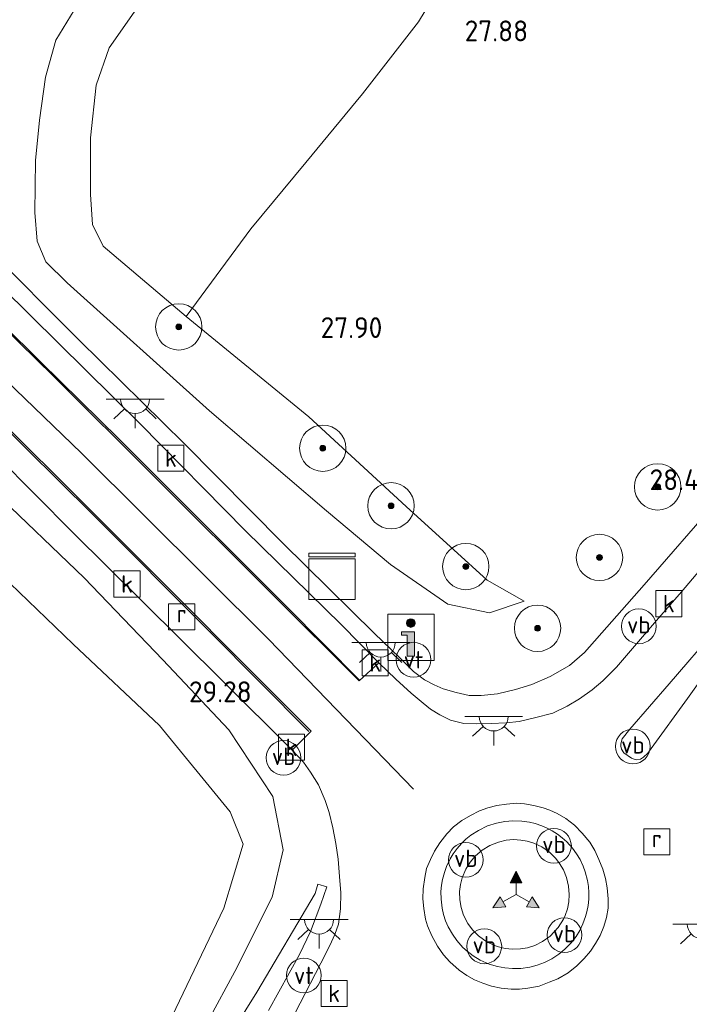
# Model space of a CAD drawing. Header units: metres. Extents: x 185049 to 189876, y 349292 to 352302.
# Tile 179 of 256: x 189521 to 189579, y 350287 to 350372. Entities that reach past the tile are written whole.
import ezdxf
from ezdxf.enums import TextEntityAlignment as Align

# ---------------------------------------------------------------- set-up
doc = ezdxf.new("R2010")
doc.units = ezdxf.units.M
for name, color, linetype, lineweight in [('B-WE-GR-BOOM-S', 90, 'Continuous', 25), ('B-WE-GR-BOUWLAND_AKKERBOUW-GV', 80, 'Continuous', 13), ('B-WE-GR-GRAS-GV', 60, 'Continuous', 13), ('B-WE-GR-PERK-GV', 90, 'Continuous', 13), ('B-WE-GW-OPHOGING_KRUIN-G', 90, 'Continuous', 18), ('B-WE-GW-TALUD_KRUIN-G', 90, 'Continuous', 18), ('B-WE-GW-TALUD_TEEN-G', 90, 'Continuous', 18), ('B-WE-IE-MEUBILAIR_WATERWEGMEUBILAIR-S', 150, 'Continuous', 25), ('B-WE-IE-MEUBILAIR_WEGMEUBILAIR-S', 7, 'Continuous', 25), ('B-WE-IE-MEUBILAIR_WEGMEUBILAIR_PARKEERMAATREGEL-G', 7, 'Continuous', 18), ('B-WE-IE-MEUBILAIR_WEGMEUBILAIR_VERKEERSBORD-S', 7, 'Continuous', 25), ('B-WE-KL-DATA-S', 90, 'Continuous', 25), ('B-WE-KL-ET_LS_OV_LICHTPUNT-S', 190, 'Continuous', 25), ('B-WE-OG-TERREIN_GROEN-GV', 7, 'Continuous', 18), ('B-WE-RI-GWA_KOLK-S', 30, 'Continuous', 25), ('B-WE-RI-GWA_RIOOLPUT-S', 30, 'Continuous', 25), ('B-WE-VH-ONVERHARD-GV', 252, 'Continuous', 18), ('B-WE-VH-VERHARDING_ASFALT-GV', 252, 'Continuous', 18), ('B-WE-VH-VERHARDING_STRAATBAKSTEEN-GV', 252, 'Continuous', 18), ('B-WE-VH-VERHARDING_TEGEL-GV', 252, 'Continuous', 18), ('X-XX-AL-HOOGTELABEL-S', 7, 'Continuous', 25)]:
    doc.layers.add(name, color=color, linetype=linetype, lineweight=lineweight)
doc.styles.add('NLCS-ISO', font='NLCS-ISO.ttf')
doc.styles.add('NLCS-ISO-ANNOTATIVE-T18', font='NLCS-ISO.ttf', dxfattribs={"height": 1.8})

# ---------------------------------------------------------------- blocks, each defined once
blk = doc.blocks.new('SAL-HOOGTELABEL-SO')
at = {"color": 0, "linetype": 'ByBlock', "lineweight": -2, "style": 'NLCS-ISO-ANNOTATIVE-T18'}
blk.add_attdef('HOOGTE', text='', height=1.8, dxfattribs=at).set_placement((2.788, 0), align=Align.RIGHT)
blk = doc.blocks.new('SGR-BOOM_01-SO')
at = {"linetype": 'ByBlock', "lineweight": 18}
h = blk.add_hatch(color=0, dxfattribs=at)
h.dxf.hatch_style = 1
edge = h.paths.add_edge_path()
edge.add_arc((0, 0), 0.25, 0, 360)
at = {"color": 0, "linetype": 'ByBlock', "lineweight": 18}
for radius in [2, 0.25]:
    blk.add_circle((0, 0), radius, dxfattribs=at)
blk = doc.blocks.new('SKL-DATA_KAST-SO')
at = {"color": 0, "linetype": 'ByBlock', "lineweight": 18}
for points in [[(-2, 2), (2, 2), (2, 1.68), (-2, 1.68)], [(-2, 1.52), (2, 1.52), (2, -2), (-2, -2)]]:
    blk.add_lwpolyline(points, close=True, dxfattribs=at)
blk = doc.blocks.new('SIE-WATER_VERKLIKKER_TRANSPORTLEIDING-SO')
at = {"color": 0, "linetype": 'ByBlock', "lineweight": 18}
blk.add_circle((0, 0), 1.5, dxfattribs=at)
at = {"color": 0, "linetype": 'ByBlock', "lineweight": 18, "style": 'NLCS-ISO'}
blk.add_text('vt', height=1.5, dxfattribs=at).set_placement((0, 0), align=Align.MIDDLE_CENTER)
blk = doc.blocks.new('SIE-WEG_VERKEERSBORD_WEGWIJZER-SO')
at = {"linetype": 'ByBlock', "lineweight": 18}
h = blk.add_hatch(color=0, dxfattribs=at)
h.dxf.hatch_style = 1
h.paths.add_polyline_path([(0.5, 1), (0, 2), (-0.5, 1)])
h = blk.add_hatch(color=0, dxfattribs=at)
h.dxf.hatch_style = 1
h.paths.add_polyline_path([(-1.384, -0.222), (-2, -1.155), (-0.884, -1.088)])
h = blk.add_hatch(color=0, dxfattribs=at)
h.dxf.hatch_style = 1
h.paths.add_polyline_path([(1.384, -0.222), (2, -1.155), (0.884, -1.088)])
at = {"color": 0, "linetype": 'ByBlock', "lineweight": 18}
for points in [[(0.5, 1), (0, 2), (-0.5, 1)], [(-1.384, -0.222), (-2, -1.155), (-0.884, -1.088)], [(1.384, -0.222), (2, -1.155), (0.884, -1.088)]]:
    blk.add_lwpolyline(points, close=True, dxfattribs=at)
for points in [[(0, 1), (0, 0)], [(-1.134, -0.655), (0, 0)], [(1.134, -0.655), (0, 0)]]:
    blk.add_lwpolyline(points, dxfattribs=at)
blk = doc.blocks.new('SIE-WEG_VERKEERSBORD_INFORMATIE-SO')
at = {"linetype": 'ByBlock', "lineweight": 18}
h = blk.add_hatch(color=0, dxfattribs=at)
h.dxf.hatch_style = 1
edge = h.paths.add_edge_path()
edge.add_arc((0, 1.247), 0.373, 0, 360)
h = blk.add_hatch(color=0, dxfattribs=at)
h.dxf.hatch_style = 1
h.paths.add_polyline_path([(0.316, 0.489), (-0.823, 0.489), (-0.823, 0.194), (-0.316, 0.194), (-0.316, -1.62), (0.316, -1.62)])
at = {"color": 0, "linetype": 'ByBlock', "lineweight": 18}
for points in [[(-2, -2), (2, -2), (2, 2), (-2, 2)], [(0.316, 0.489), (-0.823, 0.489), (-0.823, 0.194), (-0.316, 0.194), (-0.316, -1.62), (0.316, -1.62)]]:
    blk.add_lwpolyline(points, close=True, dxfattribs=at)
blk.add_circle((0, 1.247), 0.373, dxfattribs=at)
blk = doc.blocks.new('SRI-PUT_INSPECTIEPUT_RIOOLPUT-SO')
at = {"color": 0, "linetype": 'ByBlock', "lineweight": 18}
blk.add_lwpolyline([(-1.125, -1.125), (1.125, -1.125), (1.125, 1.125), (-1.125, 1.125)], close=True, dxfattribs=at)
at = {"color": 0, "linetype": 'ByBlock', "lineweight": 18, "style": 'NLCS-ISO'}
blk.add_text('r', height=1.5, dxfattribs=at).set_placement((0, 0.283), align=Align.MIDDLE_CENTER)
blk = doc.blocks.new('SRI-KOLK-SO')
at = {"color": 0, "linetype": 'ByBlock', "lineweight": 18}
blk.add_lwpolyline([(-1.125, -1.125), (1.125, -1.125), (1.125, 1.125), (-1.125, 1.125)], close=True, dxfattribs=at)
at = {"color": 0, "linetype": 'ByBlock', "lineweight": 18, "style": 'NLCS-ISO'}
blk.add_text('k', height=1.5, dxfattribs=at).set_placement((0, 0), align=Align.MIDDLE_CENTER)
blk = doc.blocks.new('SKL-ET_OV_LICHTPUNT-SO')
at = {"color": 0, "linetype": 'ByBlock', "lineweight": 18}
for points in [[(-1.25, 0), (-2.5, 0)], [(1.25, 0), (2.5, 0)], [(-0.915, -0.851), (-1.831, -1.703)], [(0, -1.25), (0, -2.5)], [(0.915, -0.851), (1.831, -1.703)]]:
    blk.add_lwpolyline(points, dxfattribs=at)
blk.add_lwpolyline([(0, 0), (1.25, 0, -1), (-1.25, 0)], format="xyb", close=True, dxfattribs=at)
blk = doc.blocks.new('SIE-WEG_PAAL_VERKEERSBORD-SO')
at = {"color": 0, "linetype": 'ByBlock', "lineweight": 18}
blk.add_circle((0, 0), 1.5, dxfattribs=at)
at = {"color": 0, "linetype": 'ByBlock', "lineweight": 18, "style": 'NLCS-ISO'}
blk.add_text('vb', height=1.5, dxfattribs=at).set_placement((0, 0.132), align=Align.MIDDLE_CENTER)

msp = doc.modelspace()

# ---------------------------------------------------------------- linework, layer by layer
at = {"layer": 'B-WE-GR-BOUWLAND_AKKERBOUW-GV'}
msp.add_polyline3d([(189508.419, 350238.261, 27.2), (189502.875, 350228.509, 27.298), (189460.9769, 350248.3953, 27.0428), (189476.7689, 350271.233, 27.0428), (189491.1624, 350291.7279, 27.0828), (189515.5998, 350326.4643, 27.4494), (189516.264, 350327.34, 27.473), (189519.802, 350324.07, 27.305), (189526, 350318.08, 27.218), (189533.459, 350311.08, 27.112), (189539.558, 350303.61, 26.941), (189540.686, 350300.819, 26.879), (189539.003, 350295.311, 26.825), (189532.313, 350281.31, 26.847), (189523.252, 350263.954, 27.029), (189513.532, 350247.257, 27.156)], close=True, dxfattribs=at)
at = {"layer": 'B-WE-GR-GRAS-GV'}
for points in [[(189526.109, 350372.795, 29.989), (189524.521, 350370.203, 30.091), (189523.616, 350367.007, 30.203), (189523.109, 350363.292, 30.335), (189522.775, 350359.819, 30.394), (189522.712, 350355.345, 30.267), (189522.913, 350352.859, 30.233), (189523.644, 350351.079, 30.328), (189525.507, 350349.263, 30.3), (189537.778, 350338.214, 29.889), (189547.877, 350329.593, 29.539), (189553.381, 350324.954, 29.179), (189558.341, 350321.541, 29.088), (189561.928, 350320.797, 28.848), (189564.935, 350321.811, 28.666), (189561.721, 350323.6, 28.491), (189554.732, 350329.975, 28.368), (189546.341, 350337.709, 28.382), (189535.765, 350346.351, 28.459), (189541.347, 350353.917, 28.055), (189546.097, 350359.641, 27.922), (189550.989, 350365.562, 27.888), (189555.812, 350371.789, 27.913), (189560.059, 350378.838, 27.893)], [(189531.28, 350372.633, 27.903), (189529.13, 350369.555, 27.913), (189527.986, 350366.314, 27.893), (189527.509, 350361.77, 28.04), (189527.517, 350356.881, 28.166), (189527.675, 350354.308, 28.264), (189528.611, 350352.441, 28.342), (189535.765, 350346.351, 28.459), (189546.341, 350337.709, 28.382), (189554.732, 350329.975, 28.368), (189561.721, 350323.6, 28.491), (189564.935, 350321.811, 28.666), (189561.928, 350320.797, 28.848), (189558.341, 350321.541, 29.088), (189553.381, 350324.954, 29.179), (189547.877, 350329.593, 29.539), (189537.778, 350338.214, 29.889), (189525.507, 350349.263, 30.3), (189523.644, 350351.079, 30.328), (189522.913, 350352.859, 30.233), (189522.712, 350355.345, 30.267), (189522.775, 350359.819, 30.394), (189523.109, 350363.292, 30.335), (189523.616, 350367.007, 30.203), (189524.521, 350370.203, 30.091), (189526.109, 350372.795, 29.989)], [(189581.643, 350330.522, 28.56), (189575.277, 350323.204, 28.746), (189570.138, 350317.368, 28.877), (189568.8522, 350316.2452, 28.698), (189567.1836, 350315.308, 28.7247), (189565.5747, 350314.6015, 28.7602), (189564.1838, 350314.1767, 28.8047), (189562.6208, 350313.7922, 28.8047), (189561.2268, 350313.6645, 28.858), (189560.1851, 350313.6672, 28.8935), (189559.0583, 350313.9087, 28.9291), (189557.9417, 350314.231, 28.938), (189557.16, 350314.5705, 28.9824), (189556.321, 350315.0195, 29.0002), (189555.3813, 350315.7341, 28.9913), (189554.2061, 350316.9132, 29.0447), (189551.9812, 350319.0415, 29.0535), (189544.1147, 350326.7994, 29.3558), (189535.5838, 350335.3907, 29.6935), (189526.535, 350344.3045, 30.0935), (189518.4712, 350352.3774, 30.3602)], [(189519.4524, 350334.2848, 30.0388), (189525.98, 350327.7176, 29.8255), (189531.9746, 350321.791, 29.5766), (189538.8809, 350314.9468, 29.301), (189544.9063, 350308.9482, 29.0788), (189545.8751, 350307.9116, 28.9899), (189546.501, 350307.0296, 28.9722), (189547.1762, 350305.9462, 28.8922), (189547.745, 350304.5926, 28.8744), (189548.111, 350303.5738, 28.7588), (189548.4079, 350302.2397, 28.7144), (189548.6884, 350300.8825, 28.661), (189548.8886, 350299.5225, 28.6166), (189548.9816, 350298.0466, 28.5544), (189549.1084, 350296.6316, 28.4744), (189549.0827, 350295.2365, 28.4566), (189548.9004, 350293.9395, 28.4122), (189548.6021, 350293.0291, 28.3855), (189548.1478, 350292.0846, 28.3677), (189547.3846, 350290.57, 28.3588), (189545.1525, 350286.2182, 28.2877)], [(189535.415, 350281.454, 28.339), (189539.956, 350289.847, 28.593), (189543.179, 350296.246, 28.684), (189544.146, 350300.338, 28.761), (189543.254, 350304.95, 28.841), (189539.451, 350310.693, 29.143), (189533.763, 350316.726, 29.343), (189526.966, 350323.816, 29.667), (189519.199, 350331.245, 29.925)], [(189542.8778, 350286.4867, 28.3924), (189545.5287, 350291.3053, 28.4902), (189546.4914, 350293.3011, 28.4724), (189547.3952, 350295.6618, 28.5258), (189547.9099, 350297.1616, 28.4902), (189547.1346, 350297.3794, 28.5791), (189546.883, 350296.584, 28.688), (189541.86, 350288.066, 28.593), (189534.545, 350276.331, 28.368)]]:
    msp.add_polyline3d(points, dxfattribs=at)
msp.add_polyline3d([(189514.716, 350248.287, 27.913), (189508.419, 350238.261, 27.2), (189513.532, 350247.257, 27.156), (189523.252, 350263.954, 27.029), (189532.313, 350281.31, 26.847), (189539.003, 350295.311, 26.825), (189540.686, 350300.819, 26.879), (189539.558, 350303.61, 26.941), (189533.459, 350311.08, 27.112), (189526, 350318.08, 27.218), (189519.802, 350324.07, 27.305), (189516.264, 350327.34, 27.473), (189519.199, 350331.245, 29.925), (189526.966, 350323.816, 29.667), (189533.763, 350316.726, 29.343), (189539.451, 350310.693, 29.143), (189543.254, 350304.95, 28.841), (189544.146, 350300.338, 28.761), (189543.179, 350296.246, 28.684), (189539.956, 350289.847, 28.593), (189535.415, 350281.454, 28.339), (189529.112, 350270.428, 28.127), (189522.373, 350259.863, 27.986)], close=True, dxfattribs=at)
at = {"layer": 'B-WE-GR-PERK-GV'}
for points in [[(189568.1987, 350301.3891, 28.7502), (189568.5957, 350301.0318, 28.7206), (189569.0833, 350300.4969, 28.6909), (189569.4544, 350299.9916, 28.6909), (189569.7495, 350299.4985, 28.6969), (189570.0187, 350298.9346, 28.6494), (189570.1971, 350298.4552, 28.6139), (189570.3957, 350297.6913, 28.608), (189570.474, 350297.18, 28.608), (189570.5108, 350296.6622, 28.602), (189570.5026, 350296.0937, 28.5902), (189570.4472, 350295.5509, 28.5783), (189570.3403, 350294.992, 28.5309), (189570.2272, 350294.5787, 28.5191), (189569.9983, 350293.9568, 28.5191), (189569.7216, 350293.3898, 28.5072), (189569.4033, 350292.8718, 28.5013), (189568.982, 350292.3211, 28.4954), (189568.4362, 350291.7568, 28.4835), (189567.9222, 350291.3341, 28.4835), (189567.3245, 350290.9424, 28.4894), (189566.6708, 350290.6129, 28.4835), (189566.035, 350290.3763, 28.4776), (189565.4091, 350290.2148, 28.4717), (189564.6505, 350290.1065, 28.4717), (189563.9201, 350290.0886, 28.4598), (189563.2498, 350290.146, 28.4717), (189562.6271, 350290.2644, 28.5072), (189561.915, 350290.4814, 28.525), (189561.144, 350290.826, 28.5131), (189560.5228, 350291.2012, 28.5309), (189560.0084, 350291.593, 28.5309), (189559.6441, 350291.9258, 28.5369), (189559.1216, 350292.5089, 28.5487), (189558.7309, 350293.0607, 28.5902), (189558.3801, 350293.6928, 28.608), (189558.1504, 350294.2297, 28.6198), (189557.9775, 350294.7609, 28.6494), (189557.8494, 350295.3173, 28.6435), (189557.756, 350296.0866, 28.6731), (189557.7511, 350296.7603, 28.6969), (189557.7996, 350297.3068, 28.7087), (189557.8829, 350297.7919, 28.7324), (189558.0408, 350298.392, 28.7739), (189558.2256, 350298.901, 28.7917), (189558.5458, 350299.5665, 28.7917), (189558.8011, 350299.9876, 28.8154), (189559.1327, 350300.4444, 28.8094), (189559.5118, 350300.8792, 28.8094), (189559.9045, 350301.2568, 28.8213), (189560.3391, 350301.6077, 28.8213), (189560.9798, 350302.0235, 28.8272), (189561.7622, 350302.3994, 28.9102), (189562.549, 350302.6557, 28.9102), (189563.267, 350302.7958, 28.9043), (189563.9461, 350302.8517, 28.9043), (189564.7376, 350302.8252, 28.8865), (189565.3991, 350302.7267, 28.8628), (189565.8648, 350302.6138, 28.8391), (189566.454, 350302.4159, 28.8154), (189566.9033, 350302.2201, 28.8035), (189567.3308, 350301.9935, 28.7798), (189567.805, 350301.6899, 28.7561)], [(189564.6033, 350291.7857, 29.007), (189563.9328, 350291.7595, 29.007), (189563.2998, 350291.8226, 29.007), (189562.6081, 350291.9932, 29.001), (189561.7248, 350292.3872, 28.9951), (189560.9831, 350292.9148, 28.9892), (189560.4683, 350293.4367, 29.0366), (189560.0617, 350293.9967, 29.0248), (189559.7017, 350294.7042, 29.0248), (189559.4847, 350295.3767, 29.0248), (189559.3753, 350296.0215, 29.0366), (189559.3597, 350296.7569, 29.0781), (189559.4322, 350297.356, 29.1136), (189559.5786, 350297.9358, 29.1314), (189559.8849, 350298.6707, 29.1433), (189560.2594, 350299.2755, 29.1551), (189560.7389, 350299.8361, 29.1551), (189561.2978, 350300.314, 29.161), (189561.9577, 350300.7166, 29.167), (189562.7042, 350301.0156, 29.167), (189563.3681, 350301.1668, 29.167), (189563.9933, 350301.2204, 29.167), (189564.6451, 350301.1879, 29.167), (189565.1868, 350301.091, 29.161), (189565.7493, 350300.9187, 29.1551), (189566.439, 350300.5938, 29.1433), (189567.1041, 350300.1324, 29.1314), (189567.6525, 350299.5973, 29.161), (189567.9825, 350299.1717, 29.1136), (189568.3074, 350298.624, 29.0781), (189568.5826, 350297.9578, 29.0603), (189568.7619, 350297.2048, 29.0425), (189568.8163, 350296.4924, 29.0307), (189568.7744, 350295.8607, 29.001), (189568.6536, 350295.2591, 28.9951), (189568.4592, 350294.6858, 28.9773), (189568.3151, 350294.3697, 28.9655), (189567.8663, 350293.6452, 29.001), (189567.1759, 350292.9067, 29.007), (189566.5174, 350292.4306, 29.007), (189565.8558, 350292.1013, 29.007), (189565.2094, 350291.8928, 29.007)], [(189563.2998, 350291.8226, 29.007), (189563.9328, 350291.7595, 29.007), (189564.6033, 350291.7857, 29.007), (189565.2094, 350291.8928, 29.007), (189565.8558, 350292.1013, 29.007), (189566.5174, 350292.4306, 29.007), (189567.1759, 350292.9067, 29.007), (189567.8663, 350293.6452, 29.001), (189568.3151, 350294.3697, 28.9655), (189568.4592, 350294.6858, 28.9773), (189568.6536, 350295.2591, 28.9951), (189568.7744, 350295.8607, 29.001), (189568.8163, 350296.4924, 29.0307), (189568.7619, 350297.2048, 29.0425), (189568.5826, 350297.9578, 29.0603), (189568.3074, 350298.624, 29.0781), (189567.9825, 350299.1717, 29.1136), (189567.6525, 350299.5973, 29.161), (189567.1041, 350300.1324, 29.1314), (189566.439, 350300.5938, 29.1433), (189565.7493, 350300.9187, 29.1551), (189565.1868, 350301.091, 29.161), (189564.6451, 350301.1879, 29.167), (189563.9933, 350301.2204, 29.167), (189563.3681, 350301.1668, 29.167), (189562.7042, 350301.0156, 29.167), (189561.9577, 350300.7166, 29.167), (189561.2978, 350300.314, 29.161), (189560.7389, 350299.8361, 29.1551), (189560.2594, 350299.2755, 29.1551), (189559.8849, 350298.6707, 29.1433), (189559.5786, 350297.9358, 29.1314), (189559.4322, 350297.356, 29.1136), (189559.3597, 350296.7569, 29.0781), (189559.3753, 350296.0215, 29.0366), (189559.4847, 350295.3767, 29.0248), (189559.7017, 350294.7042, 29.0248), (189560.0617, 350293.9967, 29.0248), (189560.4683, 350293.4367, 29.0366), (189560.9831, 350292.9148, 28.9892), (189561.7248, 350292.3872, 28.9951), (189562.6081, 350291.9932, 29.001)]]:
    msp.add_polyline3d(points, close=True, dxfattribs=at)
at = {"layer": 'B-WE-GW-OPHOGING_KRUIN-G'}
msp.add_polyline3d([(189555.372, 350305.584, 29.008), (189542.891, 350318.483, 29.434), (189526.738, 350334.581, 30.063), (189509.556, 350351.112, 30.573), (189494.115, 350364.931, 31.009)], dxfattribs=at)
at = {"layer": 'B-WE-GW-TALUD_KRUIN-G'}
for points in [[(189526.109, 350372.795, 29.989), (189524.521, 350370.203, 30.091), (189523.616, 350367.007, 30.203), (189523.109, 350363.292, 30.335), (189522.775, 350359.819, 30.394), (189522.712, 350355.345, 30.267), (189522.913, 350352.859, 30.233), (189523.644, 350351.079, 30.328), (189525.507, 350349.263, 30.3), (189537.778, 350338.214, 29.889), (189547.877, 350329.593, 29.539), (189553.381, 350324.954, 29.179), (189558.341, 350321.541, 29.088), (189561.928, 350320.797, 28.848), (189564.935, 350321.811, 28.666)], [(189508.419, 350238.261, 27.2), (189514.716, 350248.287, 27.913), (189522.373, 350259.863, 27.986), (189529.112, 350270.428, 28.127), (189535.415, 350281.454, 28.339), (189539.956, 350289.847, 28.593), (189543.179, 350296.246, 28.684), (189544.146, 350300.338, 28.761), (189543.254, 350304.95, 28.841), (189539.451, 350310.693, 29.143), (189533.763, 350316.726, 29.343), (189526.966, 350323.816, 29.667), (189519.199, 350331.245, 29.925)]]:
    msp.add_polyline3d(points, dxfattribs=at)
msp.add_polyline3d([(189563.9328, 350291.7595, 29.007), (189563.2998, 350291.8226, 29.007), (189562.6081, 350291.9932, 29.001), (189561.7248, 350292.3872, 28.9951), (189560.9831, 350292.9148, 28.9892), (189560.4683, 350293.4367, 29.0366), (189560.0617, 350293.9967, 29.0248), (189559.7017, 350294.7042, 29.0248), (189559.4847, 350295.3767, 29.0248), (189559.3753, 350296.0215, 29.0366), (189559.3597, 350296.7569, 29.0781), (189559.4322, 350297.356, 29.1136), (189559.5786, 350297.9358, 29.1314), (189559.8849, 350298.6707, 29.1433), (189560.2594, 350299.2755, 29.1551), (189560.7389, 350299.8361, 29.1551), (189561.2978, 350300.314, 29.161), (189561.9577, 350300.7166, 29.167), (189562.7042, 350301.0156, 29.167), (189563.3681, 350301.1668, 29.167), (189563.9933, 350301.2204, 29.167), (189564.6451, 350301.1879, 29.167), (189565.1868, 350301.091, 29.161), (189565.7493, 350300.9187, 29.1551), (189566.439, 350300.5938, 29.1433), (189567.1041, 350300.1324, 29.1314), (189567.6525, 350299.5973, 29.161), (189567.9825, 350299.1717, 29.1136), (189568.3074, 350298.624, 29.0781), (189568.5826, 350297.9578, 29.0603), (189568.7619, 350297.2048, 29.0425), (189568.8163, 350296.4924, 29.0307), (189568.7744, 350295.8607, 29.001), (189568.6536, 350295.2591, 28.9951), (189568.4592, 350294.6858, 28.9773), (189568.3151, 350294.3697, 28.9655), (189567.8663, 350293.6452, 29.001), (189567.1759, 350292.9067, 29.007), (189566.5174, 350292.4306, 29.007), (189565.8558, 350292.1013, 29.007), (189565.2094, 350291.8928, 29.007), (189564.6033, 350291.7857, 29.007)], close=True, dxfattribs=at)
at = {"layer": 'B-WE-GW-TALUD_TEEN-G'}
for points in [[(189564.935, 350321.811, 28.666), (189561.721, 350323.6, 28.491), (189554.732, 350329.975, 28.368), (189546.341, 350337.709, 28.382), (189535.765, 350346.351, 28.459), (189528.611, 350352.441, 28.342), (189527.675, 350354.308, 28.264), (189527.517, 350356.881, 28.166), (189527.509, 350361.77, 28.04), (189527.986, 350366.314, 27.893), (189529.13, 350369.555, 27.913), (189531.28, 350372.633, 27.903), (189534.047, 350375.193, 27.874), (189538.379, 350378.599, 27.793), (189546.785, 350384.349, 28.047), (189560.859, 350392.071, 27.829), (189568.855, 350397.458, 27.834), (189575.114, 350402.062, 27.927), (189579.157, 350405.684, 28.059)], [(189508.419, 350238.261, 27.2), (189513.532, 350247.257, 27.156), (189523.252, 350263.954, 27.029), (189532.313, 350281.31, 26.847), (189539.003, 350295.311, 26.825), (189540.686, 350300.819, 26.879), (189539.558, 350303.61, 26.941), (189533.459, 350311.08, 27.112), (189526, 350318.08, 27.218), (189519.802, 350324.07, 27.305), (189516.264, 350327.34, 27.473)]]:
    msp.add_polyline3d(points, dxfattribs=at)
at = {"layer": 'B-WE-IE-MEUBILAIR_WEGMEUBILAIR_PARKEERMAATREGEL-G'}
for points in [[(189550.7131, 350314.9818, 29.1213), (189544.4852, 350321.2785, 29.3347), (189536.5616, 350329.2035, 29.6458), (189530.0156, 350335.7502, 29.8502), (189523.1975, 350342.4392, 30.0635), (189516.5771, 350348.9914, 30.348), (189510.9724, 350354.4996, 30.5524), (189508.0467, 350357.3738, 30.6235), (189504.5569, 350360.5841, 30.6769), (189500.4759, 350364.0746, 30.828), (189498.3714, 350365.7226, 30.8635)], [(189546.3412, 350310.5525, 29.1102), (189537.8326, 350319.1274, 29.4658), (189527.5825, 350329.3788, 29.8391), (189519.2004, 350337.6761, 30.0258), (189510.485, 350346.3972, 30.2924), (189507.0236, 350349.754, 30.4791), (189501.8387, 350354.5646, 30.5769), (189497.3259, 350358.5174, 30.7458), (189494.881, 350360.5064, 30.8524)]]:
    msp.add_polyline3d(points, dxfattribs=at)
at = {"layer": 'B-WE-OG-TERREIN_GROEN-GV'}
msp.add_polyline3d([(189541.347, 350353.917, 28.055), (189535.765, 350346.351, 28.459), (189528.611, 350352.441, 28.342), (189527.675, 350354.308, 28.264), (189527.517, 350356.881, 28.166), (189527.509, 350361.77, 28.04), (189527.986, 350366.314, 27.893), (189529.13, 350369.555, 27.913), (189531.28, 350372.633, 27.903), (189534.047, 350375.193, 27.874), (189538.379, 350378.599, 27.793), (189546.785, 350384.349, 28.047), (189560.859, 350392.071, 27.829), (189568.855, 350397.458, 27.834), (189567.14, 350392.486, 27.976), (189564.086, 350386.104, 27.961), (189560.059, 350378.838, 27.893), (189555.812, 350371.789, 27.913), (189550.989, 350365.562, 27.888), (189546.097, 350359.641, 27.922)], close=True, dxfattribs=at)
at = {"layer": 'B-WE-VH-ONVERHARD-GV'}
msp.add_polyline3d([(189534.545, 350276.331, 28.368), (189541.86, 350288.066, 28.593), (189546.883, 350296.584, 28.688), (189547.1346, 350297.3794, 28.5791), (189547.9099, 350297.1616, 28.4902), (189547.3952, 350295.6618, 28.5258), (189546.4914, 350293.3011, 28.4724), (189545.5287, 350291.3053, 28.4902), (189542.8778, 350286.4867, 28.3924)], dxfattribs=at)
at = {"layer": 'B-WE-VH-VERHARDING_ASFALT-GV'}
for points in [[(189515.543, 350349.7871, 30.348), (189524.2763, 350341.234, 29.9924), (189533.1206, 350332.4299, 29.7258), (189543.1613, 350322.4317, 29.3347), (189550.7, 350314.9334, 29.0591), (189552.3856, 350316.4668, 28.9744), (189553.8466, 350315.0696, 28.921), (189555.1723, 350313.8623, 28.8588), (189556.2017, 350312.9899, 28.8499), (189556.8377, 350312.4837, 28.8855), (189557.6469, 350311.9962, 28.8499), (189558.5834, 350311.5379, 28.8499), (189559.7247, 350311.2361, 28.8588), (189560.8129, 350311.2009, 28.8766), (189562.0788, 350311.244, 28.841), (189563.3697, 350311.2915, 28.8055), (189564.5013, 350311.4107, 28.7699), (189565.8158, 350311.7177, 28.761), (189567.4134, 350312.1413, 28.7077), (189568.6495, 350312.7453, 28.6544), (189569.6967, 350313.3794, 28.6277), (189570.7814, 350314.1375, 28.601), (189571.7237, 350314.9115, 28.601), (189572.9013, 350316.0936, 28.5655), (189576.3421, 350320.1221, 28.5566), (189578.4947, 350322.6168, 28.5299), (189580.0921, 350324.4591, 28.4677)], [(189545.1525, 350286.2182, 28.2877), (189547.3846, 350290.57, 28.3588), (189548.1478, 350292.0846, 28.3677), (189548.6021, 350293.0291, 28.3855), (189548.9004, 350293.9395, 28.4122), (189549.0827, 350295.2365, 28.4566), (189549.1084, 350296.6316, 28.4744), (189548.9816, 350298.0466, 28.5544), (189548.8886, 350299.5225, 28.6166), (189548.6884, 350300.8825, 28.661), (189548.4079, 350302.2397, 28.7144), (189548.111, 350303.5738, 28.7588), (189547.745, 350304.5926, 28.8744), (189547.1762, 350305.9462, 28.8922), (189546.501, 350307.0296, 28.9722), (189545.8751, 350307.9116, 28.9899), (189544.9063, 350308.9482, 29.0788), (189546.5592, 350310.5787, 29.068), (189542.2034, 350314.9128, 29.1658), (189533.5245, 350323.6362, 29.548), (189524.7942, 350332.349, 29.8769), (189515.6052, 350341.4456, 30.1702)]]:
    msp.add_polyline3d(points, dxfattribs=at)
for points in [[(189577.4465, 350314.6516, 28.5776), (189574.0497, 350310.7494, 28.6309), (189573.3739, 350309.9149, 28.6013), (189573.2812, 350309.4972, 28.5154), (189573.2567, 350309.2968, 28.5094), (189573.3395, 350309.0206, 28.5094), (189573.5325, 350308.7167, 28.5154), (189574.1879, 350308.2386, 28.5213), (189574.4202, 350308.1559, 28.5213), (189574.6592, 350308.1125, 28.5213), (189574.9733, 350308.1751, 28.5213), (189575.2325, 350308.3287, 28.5213), (189575.5866, 350308.6875, 28.5213), (189575.8888, 350309.0913, 28.5272), (189579.0218, 350313.3996, 28.5094), (189582.7542, 350318.6385, 28.4828), (189584.2379, 350320.6808, 28.4887), (189584.382, 350321.0414, 28.5065), (189584.4014, 350321.2433, 28.5183), (189584.3158, 350321.5927, 28.5361), (189584.0595, 350321.8158, 28.5361), (189583.8291, 350321.8656, 28.542), (189583.6404, 350321.794, 28.542), (189581.5652, 350319.4416, 28.5302)], [(189562.9429, 350288.3977, 28.3788), (189563.7935, 350288.3127, 28.3788), (189564.5229, 350288.3147, 28.3709), (189565.2575, 350288.401, 28.363), (189566.2279, 350288.5899, 28.3472), (189567.0901, 350288.9098, 28.3393), (189567.8341, 350289.2086, 28.3314), (189568.7192, 350289.7286, 28.3275), (189569.4791, 350290.3358, 28.3433), (189570.1078, 350290.9645, 28.3354), (189570.6565, 350291.5926, 28.3354), (189571.0878, 350292.252, 28.3354), (189571.4763, 350292.9474, 28.3749), (189571.796, 350293.7151, 28.3828), (189572.0256, 350294.5073, 28.3907), (189572.1724, 350295.3205, 28.3907), (189572.1739, 350296.1038, 28.4104), (189572.0904, 350297.0547, 28.442), (189571.9459, 350297.8701, 28.4697), (189571.71, 350298.6746, 28.4657), (189571.3827, 350299.5076, 28.4934), (189571.0379, 350300.2706, 28.5013), (189570.5808, 350301.0167, 28.5369), (189569.9271, 350301.7845, 28.5448), (189569.2778, 350302.46, 28.5566), (189568.5257, 350303.0434, 28.5882), (189567.7752, 350303.475, 28.6001), (189567.1553, 350303.7542, 28.5961), (189566.5799, 350303.974, 28.6238), (189565.7706, 350304.1806, 28.6396), (189564.9704, 350304.3053, 28.6751), (189564.2677, 350304.3569, 28.6988), (189563.417, 350304.2899, 28.7028), (189562.5692, 350304.158, 28.7186), (189561.7865, 350303.9564, 28.7067), (189561.0796, 350303.6983, 28.7225), (189560.2872, 350303.3054, 28.7462), (189559.5469, 350302.87, 28.7344), (189558.8309, 350302.3267, 28.7304), (189558.2619, 350301.7311, 28.7225), (189557.6571, 350300.9487, 28.7107), (189557.1808, 350300.2178, 28.6949), (189556.8345, 350299.515, 28.683), (189556.5091, 350298.7235, 28.687), (189556.3431, 350297.9601, 28.683), (189556.2126, 350296.9708, 28.6554), (189556.1904, 350296.1128, 28.5961), (189556.2601, 350295.2666, 28.5685), (189556.415, 350294.3713, 28.5408), (189556.5973, 350293.779, 28.5329), (189556.9496, 350292.9103, 28.5171), (189557.4584, 350292.0341, 28.5013), (189557.9566, 350291.2673, 28.4697), (189558.5138, 350290.6766, 28.4539), (189559.3283, 350289.9527, 28.4578), (189559.9727, 350289.4971, 28.4341), (189560.6311, 350289.1362, 28.4144), (189561.3542, 350288.8315, 28.3946), (189562.1198, 350288.5651, 28.3946)]]:
    msp.add_polyline3d(points, close=True, dxfattribs=at)
at = {"layer": 'B-WE-VH-VERHARDING_STRAATBAKSTEEN-GV'}
for points in [[(189574.9733, 350308.1751, 28.5213), (189574.6592, 350308.1125, 28.5213), (189574.4202, 350308.1559, 28.5213), (189574.1879, 350308.2386, 28.5213), (189573.5325, 350308.7167, 28.5154), (189573.3395, 350309.0206, 28.5094), (189573.2567, 350309.2968, 28.5094), (189573.2812, 350309.4972, 28.5154), (189573.3739, 350309.9149, 28.6013), (189574.0497, 350310.7494, 28.6309), (189577.4465, 350314.6516, 28.5776), (189581.5652, 350319.4416, 28.5302), (189583.6404, 350321.794, 28.542), (189583.8291, 350321.8656, 28.542), (189584.0595, 350321.8158, 28.5361), (189584.3158, 350321.5927, 28.5361), (189584.4014, 350321.2433, 28.5183), (189584.382, 350321.0414, 28.5065), (189584.2379, 350320.6808, 28.4887), (189582.7542, 350318.6385, 28.4828), (189579.0218, 350313.3996, 28.5094), (189575.8888, 350309.0913, 28.5272), (189575.5866, 350308.6875, 28.5213), (189575.2325, 350308.3287, 28.5213)], [(189568.5257, 350303.0434, 28.5882), (189569.2778, 350302.46, 28.5566), (189569.9271, 350301.7845, 28.5448), (189570.5808, 350301.0167, 28.5369), (189571.0379, 350300.2706, 28.5013), (189571.3827, 350299.5076, 28.4934), (189571.71, 350298.6746, 28.4657), (189571.9459, 350297.8701, 28.4697), (189572.0904, 350297.0547, 28.442), (189572.1739, 350296.1038, 28.4104), (189572.1724, 350295.3205, 28.3907), (189572.0256, 350294.5073, 28.3907), (189571.796, 350293.7151, 28.3828), (189571.4763, 350292.9474, 28.3749), (189571.0878, 350292.252, 28.3354), (189570.6565, 350291.5926, 28.3354), (189570.1078, 350290.9645, 28.3354), (189569.4791, 350290.3358, 28.3433), (189568.7192, 350289.7286, 28.3275), (189567.8341, 350289.2086, 28.3314), (189567.0901, 350288.9098, 28.3393), (189566.2279, 350288.5899, 28.3472), (189565.2575, 350288.401, 28.363), (189564.5229, 350288.3147, 28.3709), (189563.7935, 350288.3127, 28.3788), (189562.9429, 350288.3977, 28.3788), (189562.1198, 350288.5651, 28.3946), (189561.3542, 350288.8315, 28.3946), (189560.6311, 350289.1362, 28.4144), (189559.9727, 350289.4971, 28.4341), (189559.3283, 350289.9527, 28.4578), (189558.5138, 350290.6766, 28.4539), (189557.9566, 350291.2673, 28.4697), (189557.4584, 350292.0341, 28.5013), (189556.9496, 350292.9103, 28.5171), (189556.5973, 350293.779, 28.5329), (189556.415, 350294.3713, 28.5408), (189556.2601, 350295.2666, 28.5685), (189556.1904, 350296.1128, 28.5961), (189556.2126, 350296.9708, 28.6554), (189556.3431, 350297.9601, 28.683), (189556.5091, 350298.7235, 28.687), (189556.8345, 350299.515, 28.683), (189557.1808, 350300.2178, 28.6949), (189557.6571, 350300.9487, 28.7107), (189558.2619, 350301.7311, 28.7225), (189558.8309, 350302.3267, 28.7304), (189559.5469, 350302.87, 28.7344), (189560.2872, 350303.3054, 28.7462), (189561.0796, 350303.6983, 28.7225), (189561.7865, 350303.9564, 28.7067), (189562.5692, 350304.158, 28.7186), (189563.417, 350304.2899, 28.7028), (189564.2677, 350304.3569, 28.6988), (189564.9704, 350304.3053, 28.6751), (189565.7706, 350304.1806, 28.6396), (189566.5799, 350303.974, 28.6238), (189567.1553, 350303.7542, 28.5961), (189567.7752, 350303.475, 28.6001)], [(189563.2498, 350290.146, 28.4717), (189563.9201, 350290.0886, 28.4598), (189564.6505, 350290.1065, 28.4717), (189565.4091, 350290.2148, 28.4717), (189566.035, 350290.3763, 28.4776), (189566.6708, 350290.6129, 28.4835), (189567.3245, 350290.9424, 28.4894), (189567.9222, 350291.3341, 28.4835), (189568.4362, 350291.7568, 28.4835), (189568.982, 350292.3211, 28.4954), (189569.4033, 350292.8718, 28.5013), (189569.7216, 350293.3898, 28.5072), (189569.9983, 350293.9568, 28.5191), (189570.2272, 350294.5787, 28.5191), (189570.3403, 350294.992, 28.5309), (189570.4472, 350295.5509, 28.5783), (189570.5026, 350296.0937, 28.5902), (189570.5108, 350296.6622, 28.602), (189570.474, 350297.18, 28.608), (189570.3957, 350297.6913, 28.608), (189570.1971, 350298.4552, 28.6139), (189570.0187, 350298.9346, 28.6494), (189569.7495, 350299.4985, 28.6969), (189569.4544, 350299.9916, 28.6909), (189569.0833, 350300.4969, 28.6909), (189568.5957, 350301.0318, 28.7206), (189568.1987, 350301.3891, 28.7502), (189567.805, 350301.6899, 28.7561), (189567.3308, 350301.9935, 28.7798), (189566.9033, 350302.2201, 28.8035), (189566.454, 350302.4159, 28.8154), (189565.8648, 350302.6138, 28.8391), (189565.3991, 350302.7267, 28.8628), (189564.7376, 350302.8252, 28.8865), (189563.9461, 350302.8517, 28.9043), (189563.267, 350302.7958, 28.9043), (189562.549, 350302.6557, 28.9102), (189561.7622, 350302.3994, 28.9102), (189560.9798, 350302.0235, 28.8272), (189560.3391, 350301.6077, 28.8213), (189559.9045, 350301.2568, 28.8213), (189559.5118, 350300.8792, 28.8094), (189559.1327, 350300.4444, 28.8094), (189558.8011, 350299.9876, 28.8154), (189558.5458, 350299.5665, 28.7917), (189558.2256, 350298.901, 28.7917), (189558.0408, 350298.392, 28.7739), (189557.8829, 350297.7919, 28.7324), (189557.7996, 350297.3068, 28.7087), (189557.7511, 350296.7603, 28.6969), (189557.756, 350296.0866, 28.6731), (189557.8494, 350295.3173, 28.6435), (189557.9775, 350294.7609, 28.6494), (189558.1504, 350294.2297, 28.6198), (189558.3801, 350293.6928, 28.608), (189558.7309, 350293.0607, 28.5902), (189559.1216, 350292.5089, 28.5487), (189559.6441, 350291.9258, 28.5369), (189560.0084, 350291.593, 28.5309), (189560.5228, 350291.2012, 28.5309), (189561.144, 350290.826, 28.5131), (189561.915, 350290.4814, 28.525), (189562.6271, 350290.2644, 28.5072)]]:
    msp.add_polyline3d(points, close=True, dxfattribs=at)
at = {"layer": 'B-WE-VH-VERHARDING_TEGEL-GV'}
for points in [[(189492.7075, 350373.1427, 31.081), (189498.397, 350368.5325, 30.9388), (189502.4438, 350365.2533, 30.7877), (189504.9945, 350363.0823, 30.7077), (189508.0142, 350360.2973, 30.7255), (189513.0629, 350355.4372, 30.5566), (189519.8836, 350348.8659, 30.2633), (189524.7431, 350344.0486, 30.0944), (189531.7582, 350337.1357, 29.8277), (189540.883, 350327.8805, 29.4277), (189549.1272, 350319.7878, 29.1077), (189552.3856, 350316.4668, 28.9744), (189550.7, 350314.9334, 29.0591), (189543.1613, 350322.4317, 29.3347), (189533.1206, 350332.4299, 29.7258), (189524.2763, 350341.234, 29.9924), (189515.543, 350349.7871, 30.348), (189509.1321, 350356.1492, 30.5702), (189505.7181, 350359.3191, 30.6147), (189502.7997, 350361.9662, 30.6502), (189498.7455, 350365.3035, 30.8102), (189493.6818, 350369.3545, 30.9524), (189487.5362, 350374.2961, 31.1213)], [(189518.4712, 350352.3774, 30.3602), (189526.535, 350344.3045, 30.0935), (189535.5838, 350335.3907, 29.6935), (189544.1147, 350326.7994, 29.3558), (189551.9812, 350319.0415, 29.0535), (189554.2061, 350316.9132, 29.0447), (189555.3813, 350315.7341, 28.9913), (189556.321, 350315.0195, 29.0002), (189557.16, 350314.5705, 28.9824), (189557.9417, 350314.231, 28.938), (189559.0583, 350313.9087, 28.9291), (189560.1851, 350313.6672, 28.8935), (189561.2268, 350313.6645, 28.858), (189562.6208, 350313.7922, 28.8047), (189564.1838, 350314.1767, 28.8047), (189565.5747, 350314.6015, 28.7602), (189567.1836, 350315.308, 28.7247), (189568.8522, 350316.2452, 28.698), (189570.138, 350317.368, 28.877), (189575.277, 350323.204, 28.746), (189581.643, 350330.522, 28.56)], [(189580.0921, 350324.4591, 28.4677), (189578.4947, 350322.6168, 28.5299), (189576.3421, 350320.1221, 28.5566), (189572.9013, 350316.0936, 28.5655), (189571.7237, 350314.9115, 28.601), (189570.7814, 350314.1375, 28.601), (189569.6967, 350313.3794, 28.6277), (189568.6495, 350312.7453, 28.6544), (189567.4134, 350312.1413, 28.7077), (189565.8158, 350311.7177, 28.761), (189564.5013, 350311.4107, 28.7699), (189563.3697, 350311.2915, 28.8055), (189562.0788, 350311.244, 28.841), (189560.8129, 350311.2009, 28.8766), (189559.7247, 350311.2361, 28.8588), (189558.5834, 350311.5379, 28.8499), (189557.6469, 350311.9962, 28.8499), (189556.8377, 350312.4837, 28.8855), (189556.2017, 350312.9899, 28.8499), (189555.1723, 350313.8623, 28.8588), (189553.8466, 350315.0696, 28.921), (189552.3856, 350316.4668, 28.9744), (189549.1272, 350319.7878, 29.1077), (189540.883, 350327.8805, 29.4277), (189531.7582, 350337.1357, 29.8277), (189524.7431, 350344.0486, 30.0944), (189519.8836, 350348.8659, 30.2633)], [(189515.6052, 350341.4456, 30.1702), (189524.7942, 350332.349, 29.8769), (189533.5245, 350323.6362, 29.548), (189542.2034, 350314.9128, 29.1658), (189546.5592, 350310.5787, 29.068), (189544.9063, 350308.9482, 29.0788), (189538.8809, 350314.9468, 29.301), (189531.9746, 350321.791, 29.5766), (189525.98, 350327.7176, 29.8255), (189519.4524, 350334.2848, 30.0388)]]:
    msp.add_polyline3d(points, dxfattribs=at)

# ---------------------------------------------------------------- block references
at = {"layer": 'B-WE-GR-BOOM-S'}
for p in [(189535.1217, 350345.4595, 28.2861), (189547.5453, 350334.9913, 28.2061), (189576.4458, 350331.6618, 27.8098), (189553.4395, 350330.0312, 28.2261), (189571.428, 350325.5729, 27.8498), (189559.8914, 350324.7826, 28.2661), (189566.0839, 350319.4563, 28.3261)]:
    msp.add_blockref('SGR-BOOM_01-SO', p, dxfattribs=at)
at = {"layer": 'B-WE-IE-MEUBILAIR_WATERWEGMEUBILAIR-S'}
for p in [(189555.38, 350316.7469, 29.0128), (189545.921, 350289.5052, 28.4946)]:
    msp.add_blockref('SIE-WATER_VERKLIKKER_TRANSPORTLEIDING-SO', p, dxfattribs=at)
at = {"layer": 'B-WE-IE-MEUBILAIR_WEGMEUBILAIR-S'}
for name, p in [('SIE-WEG_VERKEERSBORD_INFORMATIE-SO', (189555.159, 350318.666, 29.022)), ('SIE-WEG_PAAL_VERKEERSBORD-SO', (189574.821, 350319.629, 28.639)), ('SIE-WEG_PAAL_VERKEERSBORD-SO', (189574.3092, 350309.2657, 28.542)), ('SIE-WEG_PAAL_VERKEERSBORD-SO', (189544.1678, 350308.282, 29.015)), ('SIE-WEG_PAAL_VERKEERSBORD-SO', (189567.4978, 350300.6848, 30.4973)), ('SIE-WEG_PAAL_VERKEERSBORD-SO', (189559.8926, 350299.4761, 30.7225)), ('SIE-WEG_PAAL_VERKEERSBORD-SO', (189568.4069, 350292.9873, 30.4322)), ('SIE-WEG_PAAL_VERKEERSBORD-SO', (189561.4869, 350292.0177, 30.604))]:
    msp.add_blockref(name, p, dxfattribs=at)
at = {"layer": 'B-WE-IE-MEUBILAIR_WEGMEUBILAIR_VERKEERSBORD-S'}
msp.add_blockref('SIE-WEG_VERKEERSBORD_WEGWIJZER-SO', (189564.2309, 350296.5005, 29.0336), dxfattribs=at)
at = {"layer": 'B-WE-KL-DATA-S'}
msp.add_blockref('SKL-DATA_KAST-SO', (189548.336, 350323.94, 30.129), dxfattribs=at)
at = {"layer": 'B-WE-KL-ET_LS_OV_LICHTPUNT-S'}
for p in [(189531.3571, 350339.2399, 29.9217), (189552.5549, 350318.2186, 29.1084), (189562.2974, 350311.8464, 28.775), (189547.2277, 350294.3215, 28.4906), (189580.2476, 350293.9398, 28.0924)]:
    msp.add_blockref('SKL-ET_OV_LICHTPUNT-SO', p, dxfattribs=at)
at = {"layer": 'B-WE-RI-GWA_KOLK-S'}
for p in [(189534.451, 350334.1335, 29.6039), (189530.6604, 350323.28, 29.5506), (189577.414, 350321.583, 28.67), (189552.0805, 350316.4678, 28.9684), (189544.8513, 350309.1895, 28.995), (189548.5316, 350287.9515, 28.2191)]:
    msp.add_blockref('SRI-KOLK-SO', p, dxfattribs=at)
at = {"layer": 'B-WE-RI-GWA_RIOOLPUT-S'}
for p in [(189535.3769, 350320.4372, 29.4617), (189576.3714, 350301.0325, 28.3509)]:
    msp.add_blockref('SRI-PUT_INSPECTIEPUT_RIOOLPUT-SO', p, dxfattribs=at)
at = {"layer": 'X-XX-AL-HOOGTELABEL-S'}
for p, values in [((189562.482, 350370.105, 27.88), {'HOOGTE': '27.88'}), ((189549.9, 350344.503, 27.895), {'HOOGTE': '27.90'}), ((189578.401, 350331.378, 28.397), {'HOOGTE': '28.40'}), ((189538.629, 350313.08, 29.281), {'HOOGTE': '29.28'})]:
    msp.add_blockref('SAL-HOOGTELABEL-SO', p, dxfattribs=at).add_auto_attribs(values)

doc.saveas('drawing.dxf')
